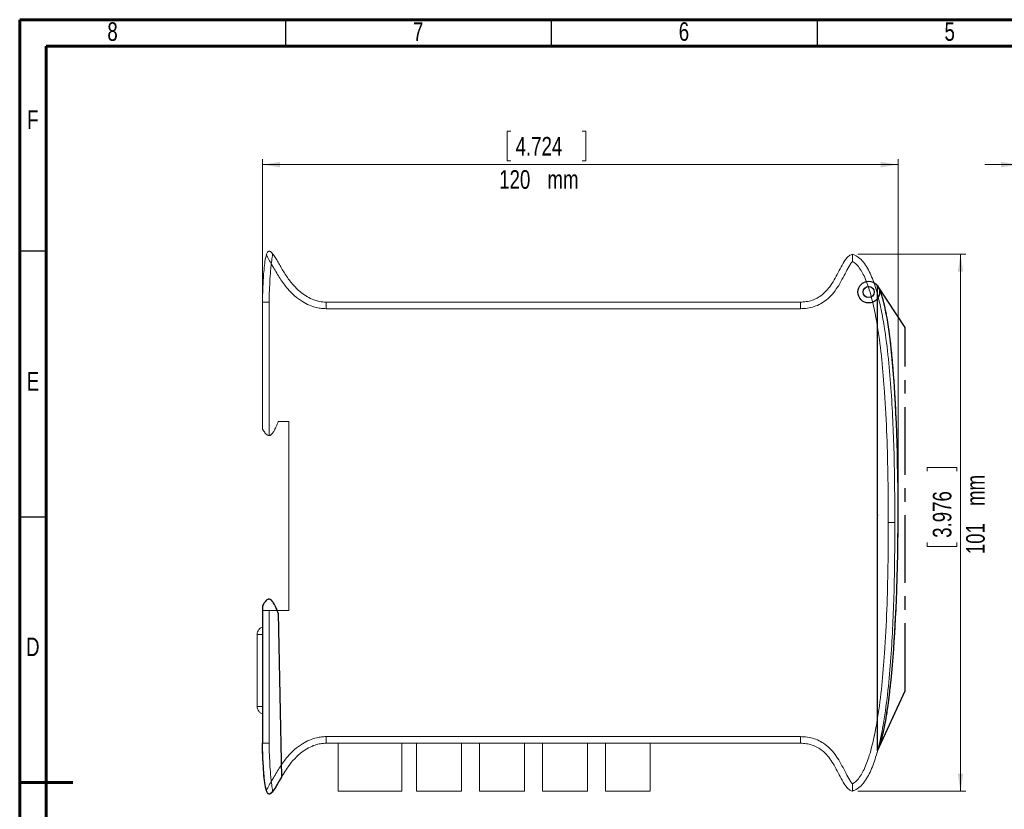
# Model space of a CAD drawing. Header units: millimetres. Extents: x 15 to 415, y 5 to 292.
# Tile 2 of 3: x 15 to 200, y 143 to 292. Entities that reach past the tile are written whole.
import ezdxf

# ---------------------------------------------------------------- set-up
doc = ezdxf.new("R2010")
doc.units = ezdxf.units.MM
doc.header["$PDSIZE"] = -1
doc.linetypes.add('CENTERX2', pattern=[20.32, 12.7, -2.54, 2.54, -2.54])
doc.styles.add('SLDTEXTSTYLE0', font='TXT', dxfattribs={"width": 0.75})
doc.dimstyles.new('SLDDIMSTYLE0', dxfattribs={"dimtxt": 3.5, "dimasz": 3.302, "dimexe": 0, "dimexo": 0.0625, "dimgap": 0.875, "dimtad": 1, "dimrnd": 1e-09, "dimzin": 12, "dimdsep": 46, "dimtxsty": 'SLDTEXTSTYLE0', "dimsah": 1, "dimcen": 0.09, "dimadec": 0, "dimazin": 3, "dimtfac": 1, "dimtofl": 0, "dimtmove": 0, "dimatfit": 3, "dimfxl": 1, "dimfrac": 2, "dimtolj": 1, "dimtzin": 12, "dimarcsym": 0})
doc.dimstyles.new('SLDDIMSTYLE1', dxfattribs={"dimtxt": 3.5, "dimasz": 3.302, "dimexe": 0, "dimexo": 0.0625, "dimgap": 0.875, "dimtad": 1, "dimrnd": 1e-09, "dimzin": 4, "dimdsep": 46, "dimtxsty": 'SLDTEXTSTYLE0', "dimsah": 1, "dimcen": 0.09, "dimadec": 0, "dimazin": 1, "dimtfac": 1, "dimtmove": 0, "dimatfit": 0, "dimfxl": 1, "dimfrac": 2, "dimtolj": 1, "dimtzin": 12, "dimarcsym": 0})

# ---------------------------------------------------------------- blocks, each defined once
blk = doc.blocks.new('_D')
at = {"color": 7, "linetype": 'Continuous', "lineweight": 0}
for p, q in [((107.41, 271), (106.7, 271)), ((106.7, 271), (106.7, 265.44)), ((120.82, 271), (121.53, 271)), ((121.53, 271), (121.53, 265.44)), ((60.66, 239.88), (60.66, 265.73)), ((106.7, 265.44), (107.41, 265.44)), ((121.53, 265.44), (120.82, 265.44)), ((180.26, 198.38), (180.26, 265.73)), ((180.26, 264.73), (60.66, 264.73))]:
    blk.add_line(p, q, dxfattribs=at)
for points in [[(60.66, 264.73), (63.96, 264.23), (63.96, 265.24)], [(180.26, 264.73), (176.96, 265.24), (176.96, 264.23)]]:
    blk.add_solid(points, dxfattribs=at)
at = {"color": 7, "linetype": 'Continuous', "lineweight": 0, "char_height": 3.5, "attachment_point": 1, "style": 'SLDTEXTSTYLE0'}
for s, insert in [('4.724', (108.3, 269.95)), ('120', (105.21, 263.69)), ('mm', (114.29, 263.69))]:
    blk.add_mtext(s, dxfattribs=dict(at, insert=insert))
blk = doc.blocks.new('_D_1')
at = {"color": 7, "linetype": 'Continuous', "lineweight": 0}
for p, q in [((172.66, 247.88), (193, 247.88)), ((192, 247.88), (192, 146.88)), ((185.73, 207.05), (185.73, 207.76)), ((185.73, 207.76), (191.29, 207.76)), ((191.29, 207.76), (191.29, 207.05)), ((185.73, 193.63), (185.73, 192.92)), ((185.73, 192.92), (191.29, 192.92)), ((191.29, 192.92), (191.29, 193.63)), ((172.66, 146.88), (193, 146.88))]:
    blk.add_line(p, q, dxfattribs=at)
for points in [[(192, 247.88), (191.49, 244.58), (192.51, 244.58)], [(192, 146.88), (192.51, 150.18), (191.49, 150.18)]]:
    blk.add_solid(points, dxfattribs=at)
at = {"color": 7, "linetype": 'Continuous', "lineweight": 0, "char_height": 3.5, "attachment_point": 1, "rotation": 90, "style": 'SLDTEXTSTYLE0'}
for s, insert in [('mm', (193.05, 200.51)), ('3.976', (186.78, 194.52)), ('101', (193.05, 191.44))]:
    blk.add_mtext(s, dxfattribs=dict(at, insert=insert))
blk = doc.blocks.new('_D_2')
at = {"color": 7, "linetype": 'Continuous', "lineweight": 0}
for p, q in [((208.44, 271), (207.73, 271)), ((207.73, 271), (207.73, 265.44)), ((221.85, 271), (222.56, 271)), ((222.56, 271), (222.56, 265.44)), ((202.92, 247.53), (202.92, 265.73)), ((207.73, 265.44), (208.44, 265.44)), ((222.56, 265.44), (221.85, 265.44)), ((225.72, 247.53), (225.72, 265.73)), ((202.92, 264.73), (196.57, 264.73)), ((202.92, 264.73), (225.72, 264.73)), ((225.72, 264.73), (232.07, 264.73))]:
    blk.add_line(p, q, dxfattribs=at)
for points in [[(202.92, 264.73), (199.62, 265.24), (199.62, 264.23)], [(225.72, 264.73), (229.02, 264.23), (229.02, 265.24)]]:
    blk.add_solid(points, dxfattribs=at)
at = {"color": 7, "linetype": 'Continuous', "lineweight": 0, "char_height": 3.5, "attachment_point": 1, "style": 'SLDTEXTSTYLE0'}
for s, insert in [('0.898', (209.32, 269.95)), ('22.80', (204.3, 263.69)), ('mm', (217.25, 263.69))]:
    blk.add_mtext(s, dxfattribs=dict(at, insert=insert))

msp = doc.modelspace()

# ---------------------------------------------------------------- linework, layer by layer
at = {"color": 7, "linetype": 'Continuous', "lineweight": 60}
for p, q in [((15, 292), (415, 292)), ((15, 5), (15, 292)), ((20, 287), (410, 287)), ((20, 10), (20, 287)), ((15, 148.5), (25, 148.5))]:
    msp.add_line(p, q, dxfattribs=at)
at = {"color": 7, "linetype": 'Continuous', "lineweight": 30}
for p, q in [((65, 292), (65, 287)), ((115, 292), (115, 287)), ((165, 292), (165, 287)), ((15, 248.5), (20, 248.5)), ((15, 198.5), (20, 198.5))]:
    msp.add_line(p, q, dxfattribs=at)
at = {"color": 7, "linetype": 'Continuous', "lineweight": 15}
for p, q in [((61.467, 247.88), (61.39, 247.69)), ((62.632, 247.901), (62.524, 248.029)), ((176.393, 241.954), (176.393, 241.963)), ((71.155, 239.053), (70.941, 239.13)), ((60.655, 215.034), (60.655, 238.878)), ((61.905, 238.859), (61.905, 213.753)), ((72.655, 238.878), (161.877, 238.878)), ((161.877, 237.628), (72.659, 237.628)), ((161.877, 238.878), (161.877, 237.628)), ((65.655, 216.378), (63.655, 216.378)), ((65.655, 180.878), (65.655, 216.378)), ((179.655, 197.378), (178.405, 197.378)), ((60.655, 181.722), (60.655, 180.878)), ((60.655, 155.878), (60.655, 180.878)), ((60.655, 180.878), (61.905, 180.878)), ((61.905, 180.878), (61.905, 155.897)), ((65.655, 180.878), (61.905, 180.878)), ((60.655, 176.32), (59.655, 176.32)), ((59.655, 162.82), (59.655, 176.32)), ((59.655, 162.82), (60.655, 162.82)), ((161.877, 155.878), (72.655, 155.878)), ((72.659, 157.128), (161.877, 157.128)), ((74.905, 146.878), (74.905, 155.878)), ((86.905, 146.878), (86.905, 155.878)), ((89.643, 146.878), (89.643, 155.878)), ((98.093, 146.878), (98.093, 155.878)), ((101.493, 146.878), (101.493, 155.878)), ((109.943, 146.878), (109.943, 155.878)), ((113.343, 146.878), (113.343, 155.878)), ((121.793, 146.878), (121.793, 155.878)), ((125.193, 146.878), (125.193, 155.878)), ((133.643, 146.878), (133.643, 155.878)), ((161.877, 155.878), (161.877, 157.128)), ((176.393, 154.463), (176.393, 154.616)), ((65.655, 151.652), (65.573, 151.529)), ((64.253, 149.483), (64.063, 149.16)), ((61.436, 146.943), (61.371, 147.152)), ((62.639, 146.867), (62.578, 146.782)), ((86.905, 146.878), (74.905, 146.878)), ((98.093, 146.878), (89.643, 146.878)), ((109.943, 146.878), (101.493, 146.878)), ((121.793, 146.878), (113.343, 146.878)), ((133.643, 146.878), (125.193, 146.878))]:
    msp.add_line(p, q, dxfattribs=at)
at = {"color": 7, "linetype": 'CENTERX2'}
for p, q in [((181.558, 234.065), (176.393, 241.963)), ((181.558, 165.764), (181.558, 234.065)), ((176.393, 154.463), (181.558, 165.764))]:
    msp.add_line(p, q, dxfattribs=at)
at = {"color": 7, "linetype": 'Continuous'}
for p, q in [((176.393, 154.463), (176.393, 241.963)), ((60.655, 181.722), (60.655, 155.878)), ((63.655, 180.378), (64.253, 149.483))]:
    msp.add_line(p, q, dxfattribs=at)
at = {"color": 7, "linetype": 'Continuous', "lineweight": 15, "flags": 128}
msp.add_lwpolyline([(175.716, 242.554), (176.061, 242.315), (176.393, 241.954)], dxfattribs=at)
at = {"color": 7, "linetype": 'Continuous', "flags": 128}
for points in [[(176.393, 154.463), (176.562, 154.857), (176.727, 155.291), (176.888, 155.765), (177.046, 156.278), (177.199, 156.829), (177.347, 157.405), (177.491, 158.016), (177.631, 158.661), (177.767, 159.339), (177.925, 160.187), (178.077, 161.079), (178.225, 162.013), (178.367, 162.988), (178.504, 164.003), (178.636, 165.054), (178.788, 166.364), (178.932, 167.724), (179.069, 169.13), (179.198, 170.581), (179.32, 172.073), (179.433, 173.577), (179.539, 175.116), (179.637, 176.688), (179.728, 178.291), (179.836, 180.413), (179.932, 182.577), (180.016, 184.777), (180.087, 187.008), (180.147, 189.265), (180.195, 191.541), (180.23, 193.833), (180.26, 196.997), (180.266, 200.165), (180.25, 203.323), (180.211, 206.456), (180.174, 208.431), (180.128, 210.386), (180.073, 212.319), (180.009, 214.225), (179.935, 216.101), (179.852, 217.943), (179.76, 219.748), (179.659, 221.512), (179.561, 223.058), (179.454, 224.566), (179.341, 226.033), (179.22, 227.456), (179.091, 228.832), (178.955, 230.16), (178.812, 231.435), (178.694, 232.398), (178.572, 233.326), (178.446, 234.218), (178.314, 235.073), (178.178, 235.889), (178.041, 236.653), (177.898, 237.377), (177.752, 238.06), (177.601, 238.702), (177.442, 239.312), (177.279, 239.876), (177.111, 240.393), (176.938, 240.862), (176.761, 241.28), (176.579, 241.648), (176.393, 241.963)], [(63.655, 180.378), (63.46, 180.846), (63.274, 181.262), (63.099, 181.629), (62.933, 181.948), (62.775, 182.222), (62.625, 182.451), (62.489, 182.628), (62.358, 182.769), (62.232, 182.876), (62.11, 182.949), (61.992, 182.991), (61.881, 183.003), (61.773, 182.989), (61.665, 182.951), (61.505, 182.851), (61.344, 182.703), (61.181, 182.512), (61.013, 182.282), (60.838, 182.017), (60.655, 181.722)], [(64.253, 149.483), (63.969, 149.001), (63.7, 148.539), (63.445, 148.104), (63.203, 147.701), (62.975, 147.338), (62.805, 147.084), (62.643, 146.862), (62.488, 146.673), (62.34, 146.521), (62.2, 146.41), (62.074, 146.344), (61.954, 146.32), (61.84, 146.339), (61.731, 146.405), (61.645, 146.498), (61.562, 146.626), (61.484, 146.792), (61.424, 146.949), (61.367, 147.131), (61.312, 147.339), (61.242, 147.658), (61.176, 148.025), (61.113, 148.443), (61.054, 148.913), (61.006, 149.355), (60.961, 149.836), (60.918, 150.358), (60.877, 150.922), (60.838, 151.529), (60.801, 152.18), (60.769, 152.836), (60.738, 153.532), (60.709, 154.271), (60.681, 155.053), (60.655, 155.878)]]:
    msp.add_lwpolyline(points, dxfattribs=at)
at = {"color": 7, "linetype": 'Continuous'}
for radius in [2.051, 1.051]:
    msp.add_circle((174.728, 240.757), radius, dxfattribs=at)
at = {"color": 7, "linetype": 'Continuous', "lineweight": 15}
for points, knots in [([(61.402, 247.74), (61.464, 247.922), (61.547, 248.163), (61.742, 248.37), (61.843, 248.422), (61.918, 248.438), (61.995, 248.436), (62.105, 248.406), (62.33, 248.272), (62.479, 248.094), (62.589, 247.963)], [0, 0, 0, 0, 0.3240661, 0.4299731, 0.4746571, 0.5170074, 0.5597588, 0.6053151, 0.7110589, 1, 1, 1, 1]), ([(60.655, 238.878), (60.683, 239.711), (60.746, 241.607), (60.869, 244.037), (61.055, 245.895), (61.195, 246.96), (61.333, 247.48), (61.402, 247.74)], [0, 0, 0, 0, 0.2806244, 0.6390655, 0.8188819, 0.9095462, 1, 1, 1, 1]), ([(61.402, 247.74), (61.408, 247.729), (61.418, 247.707), (61.494, 247.557), (61.598, 247.363), (61.771, 247.053), (62.024, 246.612), (62.235, 246.247), (62.341, 246.063)], [0, 0, 0, 0, 0.1315271, 0.2516416, 0.372278, 0.4987002, 0.7491114, 1, 1, 1, 1]), ([(62.589, 247.963), (62.587, 247.95), (62.585, 247.926), (62.565, 247.759), (62.535, 247.541), (62.484, 247.19), (62.414, 246.688), (62.365, 246.272), (62.341, 246.063)], [0, 0, 0, 0, 0.1330986, 0.2542794, 0.3754398, 0.5017858, 0.7504667, 1, 1, 1, 1]), ([(62.589, 247.963), (62.772, 247.71), (63.138, 247.204), (63.789, 246.049), (64.658, 244.575), (65.809, 242.824), (67.025, 241.422), (68.256, 240.396), (69.412, 239.669), (70.678, 239.143), (71.783, 238.9), (72.447, 238.883), (72.655, 238.878)], [0, 0, 0, 0, 0.0657788, 0.131712, 0.2792339, 0.4266863, 0.573076, 0.6684156, 0.7636663, 0.8600078, 0.9561757, 1, 1, 1, 1]), ([(161.877, 238.878), (161.877, 238.878), (162.244, 238.878), (162.987, 238.927), (164.066, 239.175), (165.087, 239.617), (166.078, 240.284), (167.006, 241.204), (167.869, 242.386), (168.631, 243.724), (169.336, 245.136), (169.953, 246.326), (170.561, 247.184), (171.09, 247.69), (171.493, 247.824), (171.655, 247.878)], [0, 0, 0, 0, 0.0000043, 0.078139, 0.1581929, 0.2348295, 0.3140349, 0.4114932, 0.5117176, 0.6252576, 0.7392639, 0.8484819, 0.9100683, 0.9639253, 1, 1, 1, 1]), ([(171.701, 246.526), (171.647, 246.474), (171.433, 246.268), (171.002, 245.622), (170.422, 244.516), (169.712, 243.098), (168.899, 241.67), (167.939, 240.367), (166.868, 239.306), (165.691, 238.518), (164.478, 237.989), (163.191, 237.682), (162.315, 237.646), (161.877, 237.628)], [0, 0, 0, 0, 0.0160777, 0.0631043, 0.1641311, 0.282528, 0.4007839, 0.513666, 0.6262756, 0.7199865, 0.8136624, 0.9067779, 1, 1, 1, 1]), ([(171.655, 247.878), (171.655, 247.864), (171.654, 247.837), (171.65, 247.627), (171.649, 247.315), (171.66, 246.933), (171.686, 246.66), (171.701, 246.529), (171.701, 246.526)], [0, 0, 0, 0, 0.1998494, 0.3996611, 0.6005941, 0.8054992, 0.9964134, 1, 1, 1, 1]), ([(171.655, 247.878), (171.655, 247.878), (171.98, 247.791), (172.678, 247.465), (173.576, 246.639), (174.35, 245.549), (175.008, 244.299), (175.567, 242.948), (176.28, 240.837), (176.999, 237.956), (177.809, 233.501), (178.47, 228.173), (178.98, 222.012), (179.315, 215.851), (179.597, 207.645), (179.632, 201.486), (179.655, 197.378)], [0, 0, 0, 0, 0.0000011, 0.0192689, 0.0432284, 0.0690263, 0.0954323, 0.1239445, 0.1526067, 0.2229241, 0.2936519, 0.4117182, 0.5300546, 0.6474645, 0.7648794, 1, 1, 1, 1]), ([(178.405, 197.378), (178.396, 200.105), (178.378, 205.56), (178.17, 213.74), (177.785, 221.232), (177.237, 228.031), (176.571, 233.287), (175.789, 237.669), (175.085, 240.461), (174.403, 242.494), (173.889, 243.731), (173.308, 244.857), (172.671, 245.756), (172.1, 246.303), (171.767, 246.49), (171.701, 246.526)], [0, 0, 0, 0, 0.16239627, 0.32479953, 0.48716345, 0.60902217, 0.73084227, 0.80245877, 0.87401151, 0.90204428, 0.93006078, 0.95370686, 0.97726755, 0.99554049, 1, 1, 1, 1]), ([(62.341, 246.063), (62.309, 245.804), (62.195, 244.855), (62.083, 243.207), (61.976, 241.065), (61.93, 239.615), (61.905, 238.859)], [0, 0, 0, 0, 0.1087861, 0.3971825, 0.6858737, 1, 1, 1, 1]), ([(72.659, 237.628), (72.358, 237.637), (71.758, 237.656), (70.688, 237.853), (69.479, 238.256), (68.069, 238.994), (66.687, 240.03), (65.258, 241.488), (63.961, 243.299), (63.015, 244.912), (62.475, 245.834), (62.341, 246.063)], [0, 0, 0, 0, 0.06423, 0.1284746, 0.232051, 0.3357397, 0.46777, 0.5999468, 0.7712876, 0.9430441, 1, 1, 1, 1]), ([(176.393, 154.463), (176.577, 154.925), (176.99, 155.962), (177.445, 157.756), (177.89, 159.897), (178.291, 162.37), (178.656, 165.121), (178.982, 168.12), (179.27, 171.334), (179.522, 174.749), (179.771, 178.884), (179.992, 183.741), (180.161, 189.306), (180.256, 194.995), (180.277, 200.726), (180.227, 206.108), (180.119, 211.08), (179.966, 215.596), (179.761, 219.926), (179.506, 224.021), (179.199, 227.834), (178.854, 231.196), (178.478, 234.094), (178.082, 236.519), (177.676, 238.475), (177.259, 239.98), (176.882, 241.086), (176.543, 241.694), (176.393, 241.963)], [0, 0, 0, 0, 0.0169166, 0.0379264, 0.0628147, 0.0913055, 0.1230941, 0.1572164, 0.1939013, 0.2328335, 0.2736949, 0.3347786, 0.3982063, 0.4630359, 0.5283234, 0.5931244, 0.6460725, 0.6974813, 0.7468065, 0.7935057, 0.8370401, 0.8768761, 0.9084564, 0.9364203, 0.9604401, 0.9763569, 0.9895543, 1, 1, 1, 1]), ([(60.655, 238.878), (60.669, 238.878), (60.697, 238.877), (60.912, 238.874), (61.229, 238.869), (61.568, 238.864), (61.799, 238.861), (61.892, 238.86), (61.905, 238.859)], [0, 0, 0, 0, 0.2146408, 0.4292811, 0.6439322, 0.8586058, 0.9790446, 1, 1, 1, 1]), ([(72.655, 238.878), (72.655, 238.864), (72.655, 238.837), (72.656, 238.621), (72.657, 238.304), (72.658, 237.983), (72.658, 237.753), (72.658, 237.661), (72.659, 237.628)], [0, 0, 0, 0, 0.21465, 0.4293001, 0.6439505, 0.8586016, 0.9489545, 1, 1, 1, 1]), ([(61.905, 213.753), (61.849, 213.757), (61.721, 213.766), (61.489, 213.9), (61.16, 214.237), (60.899, 214.641), (60.721, 214.925), (60.662, 215.023), (60.657, 215.032), (60.655, 215.034)], [0, 0, 0, 0, 0.0697486, 0.1590898, 0.3309416, 0.6861134, 0.8133756, 0.9418999, 1, 1, 1, 1]), ([(63.655, 216.378), (63.532, 216.082), (63.31, 215.55), (62.969, 214.855), (62.678, 214.364), (62.426, 214.043), (62.215, 213.854), (62.036, 213.766), (61.934, 213.756), (61.905, 213.753)], [0, 0, 0, 0, 0.2959335, 0.5314912, 0.7126862, 0.8216387, 0.9062151, 0.9732478, 1, 1, 1, 1]), ([(179.655, 197.378), (179.632, 193.275), (179.597, 187.118), (179.315, 178.912), (178.98, 172.75), (178.471, 166.587), (177.81, 161.265), (177, 156.806), (176.283, 153.927), (175.568, 151.81), (175.012, 150.468), (174.355, 149.213), (173.581, 148.13), (172.683, 147.271), (171.972, 146.999), (171.655, 146.878)], [0, 0, 0, 0, 0.2348554, 0.3524032, 0.4699459, 0.5880485, 0.7063488, 0.776726, 0.847394, 0.8759217, 0.9045684, 0.9304489, 0.9567715, 0.9807311, 1, 1, 1, 1]), ([(171.701, 148.23), (171.767, 148.266), (172.1, 148.453), (172.671, 149), (173.308, 149.899), (173.889, 151.025), (174.403, 152.262), (175.085, 154.295), (175.789, 157.087), (176.571, 161.469), (177.237, 166.725), (177.785, 173.524), (178.17, 181.016), (178.378, 189.196), (178.396, 194.651), (178.405, 197.378)], [0, 0, 0, 0, 0.0044595, 0.0227324, 0.0462931, 0.0699392, 0.0979557, 0.1259885, 0.1975412, 0.2691577, 0.3909778, 0.5128366, 0.6752005, 0.8376037, 1, 1, 1, 1]), ([(63.44, 180.878), (63.386, 181.007), (63.232, 181.37), (62.969, 181.9), (62.678, 182.392), (62.427, 182.713), (62.215, 182.903), (62.012, 182.999), (61.824, 183.009), (61.585, 182.933), (61.301, 182.68), (60.982, 182.252), (60.771, 181.911), (60.655, 181.722)], [0, 0, 0, 0, 0.0917232, 0.2597253, 0.3889554, 0.4666614, 0.5269821, 0.5747905, 0.6109327, 0.6478738, 0.7368216, 0.8543573, 1, 1, 1, 1]), ([(60.655, 177.734), (60.554, 177.691), (60.299, 177.581), (59.964, 177.273), (59.705, 176.826), (59.672, 176.488), (59.655, 176.32)], [0, 0, 0, 0, 0.17819182, 0.4521279, 0.72606395, 1, 1, 1, 1]), ([(60.655, 161.405), (60.554, 161.448), (60.299, 161.558), (59.964, 161.866), (59.705, 162.313), (59.672, 162.651), (59.655, 162.82)], [0, 0, 0, 0, 0.1781918, 0.4521279, 0.7260639, 1, 1, 1, 1]), ([(60.655, 155.878), (60.669, 155.878), (60.697, 155.879), (60.912, 155.882), (61.229, 155.887), (61.568, 155.892), (61.799, 155.895), (61.892, 155.896), (61.905, 155.897)], [0, 0, 0, 0, 0.2146408, 0.4292811, 0.6439322, 0.8586058, 0.9790446, 1, 1, 1, 1]), ([(61.402, 147.016), (61.326, 147.318), (61.173, 147.926), (60.949, 149.711), (60.772, 152.364), (60.694, 154.706), (60.655, 155.878)], [0, 0, 0, 0, 0.1048911, 0.210921, 0.605017, 1, 1, 1, 1]), ([(61.905, 155.897), (61.93, 155.141), (61.976, 153.692), (62.083, 151.55), (62.195, 149.902), (62.309, 148.952), (62.341, 148.693)], [0, 0, 0, 0, 0.31412626, 0.6025817, 0.89121393, 1, 1, 1, 1]), ([(62.341, 148.693), (62.475, 148.922), (63.015, 149.844), (63.961, 151.457), (65.258, 153.268), (66.687, 154.726), (68.069, 155.762), (69.479, 156.5), (70.688, 156.903), (71.758, 157.1), (72.358, 157.119), (72.659, 157.128)], [0, 0, 0, 0, 0.0569559, 0.2287124, 0.4000532, 0.53223, 0.6642603, 0.767949, 0.8715254, 0.93577, 1, 1, 1, 1]), ([(72.655, 155.878), (72.655, 155.878), (72.307, 155.88), (71.6, 155.822), (70.472, 155.54), (69.295, 155.025), (67.988, 154.178), (66.685, 152.996), (65.324, 151.261), (64.253, 149.537), (63.382, 147.919), (62.853, 147.168), (62.589, 146.793)], [0, 0, 0, 0, 0.0000042, 0.0733567, 0.1487448, 0.2443616, 0.3426875, 0.4760519, 0.6130718, 0.8064365, 0.9033806, 1, 1, 1, 1]), ([(72.655, 155.878), (72.655, 155.892), (72.655, 155.919), (72.656, 156.135), (72.657, 156.452), (72.658, 156.773), (72.658, 157.003), (72.658, 157.095), (72.659, 157.128)], [0, 0, 0, 0, 0.21465, 0.4293001, 0.6439505, 0.8586016, 0.9489545, 1, 1, 1, 1]), ([(161.877, 157.128), (162.315, 157.11), (163.191, 157.074), (164.478, 156.767), (165.691, 156.238), (166.868, 155.45), (167.939, 154.389), (168.899, 153.086), (169.712, 151.658), (170.422, 150.24), (171.002, 149.134), (171.433, 148.488), (171.647, 148.282), (171.701, 148.23)], [0, 0, 0, 0, 0.0932221, 0.1863376, 0.2800135, 0.3737244, 0.486334, 0.5992161, 0.717472, 0.8358689, 0.9368957, 0.9839223, 1, 1, 1, 1]), ([(171.655, 146.878), (171.655, 146.878), (171.49, 146.914), (171.092, 147.079), (170.56, 147.568), (169.954, 148.433), (169.336, 149.618), (168.631, 151.031), (167.876, 152.359), (167.013, 153.543), (166.096, 154.457), (165.098, 155.134), (164.086, 155.573), (162.996, 155.835), (162.254, 155.863), (161.877, 155.878)], [0, 0, 0, 0, 0.0000043, 0.0360749, 0.089932, 0.1515186, 0.2607369, 0.3744221, 0.4882836, 0.5860257, 0.6859634, 0.7626373, 0.8418053, 0.9198311, 1, 1, 1, 1]), ([(61.402, 147.016), (61.408, 147.027), (61.418, 147.049), (61.494, 147.199), (61.598, 147.393), (61.771, 147.703), (62.024, 148.144), (62.235, 148.509), (62.341, 148.693)], [0, 0, 0, 0, 0.1314365, 0.2516024, 0.3723019, 0.4985314, 0.7491524, 1, 1, 1, 1]), ([(62.589, 146.793), (62.587, 146.806), (62.585, 146.83), (62.565, 146.997), (62.535, 147.215), (62.484, 147.566), (62.414, 148.068), (62.365, 148.484), (62.341, 148.693)], [0, 0, 0, 0, 0.1330069, 0.2542383, 0.37546, 0.5016133, 0.7505115, 1, 1, 1, 1]), ([(171.655, 146.878), (171.655, 146.892), (171.654, 146.919), (171.65, 147.129), (171.649, 147.441), (171.66, 147.823), (171.686, 148.096), (171.701, 148.227), (171.701, 148.23)], [0, 0, 0, 0, 0.1998494, 0.3996611, 0.6005941, 0.8054992, 0.9964134, 1, 1, 1, 1]), ([(62.589, 146.793), (62.479, 146.662), (62.33, 146.484), (62.105, 146.35), (61.995, 146.32), (61.918, 146.318), (61.843, 146.334), (61.742, 146.386), (61.547, 146.593), (61.464, 146.834), (61.402, 147.016)], [0, 0, 0, 0, 0.28894109, 0.39468488, 0.44024121, 0.48299264, 0.52534285, 0.57002694, 0.67593393, 1, 1, 1, 1])]:
    msp.add_open_spline(points, degree=3, knots=knots, dxfattribs=at)
at = {"color": 7, "linetype": 'Continuous'}
msp.add_point((176.393, 198.8), dxfattribs=at)
msp.add_point((176.393, 198.8), dxfattribs=at)
at = {"color": 7, "linetype": 'Continuous', "lineweight": 0}
msp.add_point((180.261, 197.378), dxfattribs=at)

# ---------------------------------------------------------------- texts
at = {"color": 7, "linetype": 'Continuous', "lineweight": 0, "char_height": 3.5, "attachment_point": 2, "style": 'SLDTEXTSTYLE0'}
for s, insert in [('8', (32.465, 291.517)), ('7', (89.965, 291.517)), ('6', (139.965, 291.517)), ('5', (189.965, 291.517)), ('F', (17.464, 274.96)), ('E', (17.506, 225.71)), ('D', (17.46, 175.767))]:
    msp.add_mtext(s, dxfattribs=dict(at, insert=insert))

# ---------------------------------------------------------------- dimensions: what is measured, and where the dimension line sits
at = {"color": 7, "linetype": 'Continuous', "lineweight": 0}
for base, p1, p2, dimstyle, picture, middle in [((60.655, 259.175), (180.261, 197.378), (60.655, 238.878), 'SLDDIMSTYLE0', '_D', (114.115, 259.175)), ((225.718, 259.175), (202.918, 246.526), (225.718, 246.526), 'SLDDIMSTYLE1', '_D_2', (215.144, 259.175))]:
    dim = msp.add_linear_dim(base=base, p1=p1, p2=p2, text='<> mm', dimstyle=dimstyle, dxfattribs=at)
    dim.commit()
    dim.dimension.update_dxf_attribs({"geometry": picture, "text_midpoint": middle, "dimtype": 160})
dim = msp.add_linear_dim(base=(197.558, 146.878), p1=(171.655, 247.878), p2=(171.655, 146.878), angle=90, text='<> mm', dimstyle='SLDDIMSTYLE0', dxfattribs=at)
dim.commit()
dim.dimension.update_dxf_attribs({"geometry": '_D_1', "text_midpoint": (197.558, 200.339), "dimtype": 160})

doc.saveas('drawing.dxf')
